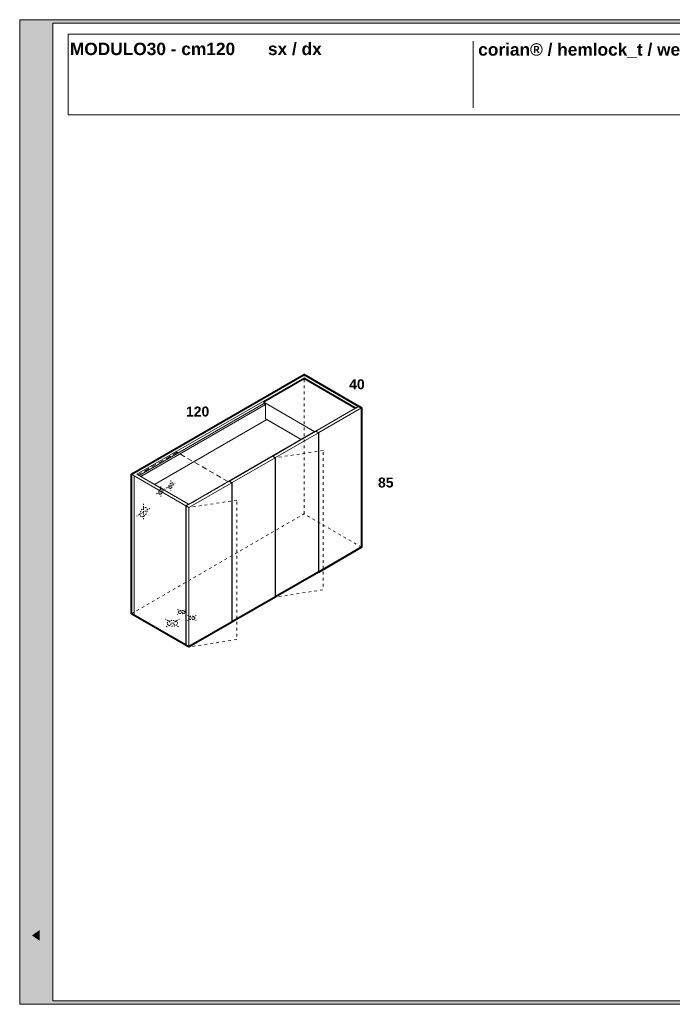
# Model space of a CAD drawing. Header units: millimetres. Extents: x 23321 to 49942, y -33706 to -16645.
# Tile 5 of 27: x 23321 to 25284, y -26655 to -23695. Entities that reach past the tile are written whole.
import ezdxf

# ---------------------------------------------------------------- set-up
doc = ezdxf.new("R2010")
doc.units = ezdxf.units.MM
doc.header["$MEASUREMENT"] = 0
doc.linetypes.add('AStair_dashed', pattern=[1800, 800, -1000])
doc.linetypes.add('Tratteggio', pattern=[25, 15, -10])
for name, color, linetype, lineweight in [('032-Muri Esterni.MVI_Num_Penna__91', 255, 'Continuous', 13), ('0_Num_Penna__1', 7, 'Continuous', 9), ('1_Num_Penna__21', 7, 'Continuous', 20), ('1_Num_Penna__41', 7, 'Continuous', 40), ('Bordi_Num_Penna__1', 7, 'Continuous', 9), ('SCRITTE_Num_Penna__95', 251, 'Continuous', 13), ('squadratura_schede', 8, 'Continuous', 13), ('Testi_Num_Penna__1', 7, 'Continuous', 9)]:
    doc.layers.add(name, color=color, linetype=linetype, lineweight=lineweight)
doc.styles.add('GENERATED_STYLE_2', font='swissb.ttf')

msp = doc.modelspace()

# ---------------------------------------------------------------- hatches: boundary and pattern name
at = {"layer": '032-Muri Esterni.MVI_Num_Penna__91', "linetype": 'Continuous'}
h = msp.add_hatch(color=256, dxfattribs=at)
h.paths.add_polyline_path([(23371.269, -26635.437, 0.41421356), (23402.044, -26604.661), (23402.044, -26094.845, 0.41421356), (23371.269, -26064.069, 0.41421356), (23340.493, -26094.845), (23340.493, -26604.661, 0.41421356)], flags=0)
h.paths.add_polyline_path([(23375.005, -26226.508), (23394.965, -26188.426), (23394.965, -26220.352), (23371.28, -26264.569), (23394.965, -26264.569), (23394.965, -26284.559), (23347.57, -26284.559), (23347.57, -26246.502), (23347.578, -26244.074), (23347.602, -26241.732), (23347.642, -26239.477), (23347.697, -26237.309), (23347.766, -26235.228), (23347.849, -26233.235), (23347.946, -26231.329), (23348.056, -26229.51), (23348.098, -26228.925), (23348.149, -26228.346), (23348.207, -26227.772), (23348.272, -26227.202), (23348.341, -26226.636), (23348.413, -26226.074), (23348.486, -26225.514), (23348.559, -26224.955), (23348.704, -26223.816), (23348.86, -26222.686), (23349.029, -26221.566), (23349.212, -26220.458), (23349.41, -26219.361), (23349.626, -26218.278), (23349.861, -26217.208), (23350.116, -26216.154), (23350.532, -26214.628), (23350.977, -26213.181), (23351.45, -26211.812), (23351.952, -26210.524), (23352.482, -26209.315), (23353.042, -26208.186), (23353.629, -26207.139), (23354.246, -26206.174), (23354.37, -26205.993), (23354.496, -26205.82), (23354.625, -26205.653), (23354.756, -26205.493), (23354.889, -26205.339), (23355.023, -26205.188), (23355.159, -26205.041), (23355.295, -26204.896), (23355.864, -26204.334), (23356.46, -26203.843), (23357.082, -26203.426), (23357.732, -26203.083), (23358.407, -26202.814), (23359.109, -26202.621), (23359.837, -26202.505), (23360.591, -26202.466), (23361.872, -26202.556), (23363.092, -26202.824), (23364.251, -26203.272), (23365.35, -26203.898), (23366.388, -26204.703), (23367.365, -26205.687), (23368.282, -26206.85), (23369.138, -26208.192), (23369.929, -26209.658), (23370.687, -26211.259), (23371.413, -26213), (23372.107, -26214.884), (23372.767, -26216.915), (23373.395, -26219.097), (23373.989, -26221.434), (23374.549, -26223.931)], flags=0)
h.paths.add_polyline_path([(23394.965, -26325.166), (23371.28, -26369.374), (23347.6, -26325.166), (23347.6, -26293.239), (23371.28, -26338.441), (23394.965, -26293.239)], flags=0)
h.paths.add_polyline_path([(23347.57, -26369.576), (23394.965, -26369.576), (23394.965, -26390.732), (23347.57, -26390.732)], flags=0)
h.paths.add_polyline_path([(23347.57, -26463.27), (23347.57, -26433.443), (23394.965, -26399.795), (23394.965, -26422.559), (23384.693, -26429.825), (23384.693, -26466.892), (23394.965, -26474.153), (23394.965, -26496.913)], flags=0)
h.paths.add_polyline_path([(23353.459, -26523.699), (23394.965, -26544.227), (23394.965, -26564.475), (23353.459, -26584.994), (23394.965, -26584.994), (23394.965, -26603.095), (23347.57, -26603.095), (23347.57, -26570.605), (23380.77, -26554.353), (23347.57, -26538.088), (23347.57, -26505.598), (23394.965, -26505.598), (23394.965, -26523.699)], flags=0)
h.paths.add_polyline_path([(23353.953, -26107.142), (23354.356, -26106.34), (23354.767, -26105.564), (23355.188, -26104.814), (23355.617, -26104.089), (23356.502, -26102.715), (23357.423, -26101.443), (23359.373, -26099.205), (23361.467, -26097.374), (23363.704, -26095.951), (23366.085, -26094.934), (23368.61, -26094.324), (23371.28, -26094.121), (23373.933, -26094.323), (23376.445, -26094.93), (23378.816, -26095.942), (23381.047, -26097.359), (23383.137, -26099.18), (23385.086, -26101.405), (23386.895, -26104.035), (23388.564, -26107.069), (23390.067, -26110.461), (23391.368, -26114.165), (23392.469, -26118.178), (23393.368, -26122.501), (23394.067, -26127.135), (23394.566, -26132.078), (23394.865, -26137.33), (23394.965, -26142.893), (23394.865, -26148.44), (23394.566, -26153.681), (23394.067, -26158.614), (23393.368, -26163.24), (23392.469, -26167.559), (23391.368, -26171.569), (23390.067, -26175.272), (23388.564, -26178.665), (23386.895, -26181.701), (23385.086, -26184.332), (23383.137, -26186.558), (23381.047, -26188.378), (23378.816, -26189.794), (23376.445, -26190.805), (23373.933, -26191.411), (23371.28, -26191.613), (23368.61, -26191.411), (23366.085, -26190.805), (23363.704, -26189.794), (23361.467, -26188.378), (23359.373, -26186.558), (23357.423, -26184.332), (23355.617, -26181.701), (23353.953, -26178.665), (23352.458, -26175.272), (23351.161, -26171.569), (23350.064, -26167.559), (23349.166, -26163.24), (23348.468, -26158.614), (23347.969, -26153.681), (23347.669, -26148.44), (23347.57, -26142.893), (23347.669, -26137.364), (23347.969, -26132.136), (23348.468, -26127.211), (23349.166, -26122.589), (23350.064, -26118.271), (23351.161, -26114.256), (23352.458, -26110.547)], flags=0)
for points in [[(23359.603, -26157.263), (23359.11, -26154.672), (23358.727, -26151.912), (23358.453, -26149.01), (23358.288, -26145.995), (23358.233, -26142.893), (23358.288, -26139.799), (23358.453, -26136.788), (23358.727, -26133.888), (23359.11, -26131.128), (23359.603, -26128.536), (23360.206, -26126.141), (23360.918, -26123.97), (23361.739, -26122.051), (23362.659, -26120.368), (23363.656, -26118.91), (23364.731, -26117.676), (23365.884, -26116.666), (23367.115, -26115.881), (23368.425, -26115.32), (23369.813, -26114.984), (23371.28, -26114.872), (23372.739, -26114.983), (23374.119, -26115.318), (23375.423, -26115.876), (23376.649, -26116.656), (23377.797, -26117.658), (23378.868, -26118.882), (23379.375, -26119.578), (23379.862, -26120.328), (23380.098, -26120.724), (23380.33, -26121.134), (23380.556, -26121.558), (23380.778, -26121.995), (23381.605, -26123.912), (23382.321, -26126.083), (23382.927, -26128.479), (23383.422, -26131.074), (23383.807, -26133.841), (23384.082, -26136.751), (23384.246, -26139.777), (23384.301, -26142.893), (23384.246, -26145.995), (23384.082, -26149.01), (23383.807, -26151.912), (23383.422, -26154.672), (23382.927, -26157.263), (23382.321, -26159.657), (23381.605, -26161.828), (23380.778, -26163.747), (23379.862, -26165.413), (23378.868, -26166.857), (23377.797, -26168.081), (23376.649, -26169.083), (23375.423, -26169.862), (23374.119, -26170.42), (23372.739, -26170.755), (23371.28, -26170.866), (23369.813, -26170.755), (23368.425, -26170.42), (23367.115, -26169.862), (23365.884, -26169.083), (23364.731, -26168.081), (23363.656, -26166.857), (23362.659, -26165.413), (23361.739, -26163.747), (23360.918, -26161.828), (23360.206, -26159.657)], [(23355.458, -26234.299), (23355.411, -26234.653), (23355.351, -26235.115), (23355.249, -26235.848), (23355.156, -26236.687), (23355.072, -26237.603), (23354.997, -26238.57), (23354.932, -26239.561), (23354.878, -26240.548), (23354.834, -26241.504), (23354.801, -26242.402), (23354.775, -26243.509), (23354.753, -26244.861), (23354.735, -26246.39), (23354.719, -26248.026), (23354.708, -26249.702), (23354.7, -26251.349), (23354.695, -26252.897), (23354.693, -26254.279), (23354.693, -26264.569), (23371.28, -26264.569), (23369.684, -26261.596), (23369.684, -26255.832), (23369.68, -26254.037), (23369.667, -26252.107), (23369.645, -26250.111), (23369.614, -26248.116), (23369.573, -26246.191), (23369.523, -26244.404), (23369.462, -26242.823), (23369.392, -26241.516), (23369.315, -26240.339), (23369.213, -26239.126), (23369.088, -26237.904), (23368.939, -26236.701), (23368.766, -26235.544), (23368.571, -26234.461), (23368.354, -26233.479), (23368.114, -26232.625), (23367.864, -26231.907), (23367.609, -26231.24), (23367.347, -26230.625), (23367.079, -26230.059), (23366.806, -26229.544), (23366.526, -26229.079), (23366.241, -26228.664), (23365.951, -26228.297), (23365.59, -26227.947), (23365.123, -26227.599), (23364.577, -26227.266), (23363.979, -26226.963), (23363.357, -26226.704), (23362.737, -26226.501), (23362.147, -26226.37), (23361.614, -26226.323), (23361.128, -26226.36), (23360.575, -26226.469), (23359.985, -26226.644), (23359.384, -26226.878), (23358.799, -26227.166), (23358.257, -26227.503), (23357.786, -26227.882), (23357.412, -26228.297), (23357.106, -26228.771), (23356.816, -26229.346), (23356.544, -26230.014), (23356.287, -26230.768), (23356.048, -26231.6), (23355.824, -26232.502), (23355.616, -26233.467)], [(23381.544, -26432.036), (23381.544, -26464.668), (23358.444, -26448.361)]]:
    msp.add_hatch(color=256, dxfattribs=at).paths.add_polyline_path(points, flags=0)
at = {"layer": 'squadratura_schede', "linetype": 'Continuous', "ltscale": 0.01}
h = msp.add_hatch(color=256, dxfattribs=at)
h.paths.add_polyline_path([(23321.25, -26655.437), (27621.25, -26655.437), (27621.25, -23695.435), (23321.25, -23695.435)])
h.paths.add_polyline_path([(27521.292, -23705.554), (27521.292, -26645.318), (23421.269, -26645.318), (23421.269, -23705.554)], flags=16)

# ---------------------------------------------------------------- linework, layer by layer
at = {"layer": '0_Num_Penna__1', "linetype": 'Continuous', "flags": 128}
for points in [[(24340.379, -24857.087), (24332.151, -24861.837), (24176.267, -24771.837), (23673.453, -25062.137), (23829.337, -25152.137), (23821.11, -25156.887), (23665.225, -25066.887), (23656.998, -25062.137), (24176.267, -24762.337), (24184.494, -24767.087)], [(24055.24, -24849.462), (23680.164, -25066.012), (23673.453, -25062.137), (24176.267, -24771.837), (24176.267, -24775.587), (24055.023, -24845.587), (24055.023, -24849.337)], [(24329.77, -24864.212), (24176.267, -24775.587), (24176.267, -24771.837), (24332.151, -24861.837), (24332.151, -24862.837)], [(24212.207, -24932.087), (24212.207, -24933.287), (24211.168, -24932.687), (24208.526, -24934.212), (24055.023, -24845.587), (24176.267, -24775.587), (24329.77, -24864.212)], [(24055.24, -24849.462), (24060.22, -24852.337), (24060.22, -24852.587), (23685.36, -25069.012), (23680.164, -25066.012)], [(23685.317, -25069.038), (24060.22, -24852.587), (24060.22, -24895.087), (24064.55, -24897.587), (23726.453, -25092.788)], [(24055.023, -24845.587), (24208.526, -24934.212), (24205.279, -24936.087), (24204.629, -24935.712), (24204.629, -24935.962), (24167.823, -24957.212), (24060.22, -24895.087), (24060.22, -24852.337), (24055.023, -24849.337)], [(24220.434, -24936.837), (24212.207, -24932.087), (24341.245, -24857.587), (24349.472, -24862.337)], [(24220.434, -25355.837), (24220.434, -24936.837), (24349.472, -24862.337), (24349.472, -25281.337)], [(24340.379, -24858.087), (24332.151, -24862.837), (24332.151, -24861.837), (24340.379, -24857.087)], [(24064.55, -24897.587), (24167.823, -24957.212), (23829.337, -25152.637), (23829.337, -25152.137), (23726.497, -25092.762)], [(23829.337, -25153.137), (23829.337, -25152.637), (24204.846, -24935.837), (24205.279, -24936.087)], [(24090.357, -25011.937), (24082.13, -25007.187), (24211.168, -24932.687), (24219.395, -24937.437)], [(24090.357, -25430.937), (24090.357, -25011.937), (24219.395, -24937.437), (24219.395, -25356.437)], [(24204.629, -24935.962), (24204.629, -24935.712), (24204.846, -24935.837)], [(24212.207, -24933.287), (24212.207, -24932.087), (24220.434, -24936.837), (24220.434, -25355.837), (24219.395, -25355.237), (24219.395, -24937.437)], [(23952.053, -25082.287), (24081.091, -25007.787), (24089.318, -25012.537), (23960.28, -25087.037)], [(24090.357, -25011.937), (24090.357, -25430.937), (24089.318, -25430.337), (24089.318, -25012.537), (24082.13, -25008.387), (24082.13, -25007.187)], [(24089.318, -25012.537), (24089.318, -25431.537), (23960.28, -25506.037), (23960.28, -25087.037)], [(23665.225, -25485.887), (23665.225, -25066.887), (23656.998, -25062.137), (23656.998, -25481.137)], [(23821.11, -25575.887), (23821.11, -25156.887), (23665.225, -25066.887), (23665.225, -25485.887)], [(23821.11, -25575.887), (23821.11, -25156.887), (23665.225, -25066.887), (23665.225, -25485.887)], [(23821.976, -25157.387), (23951.014, -25082.887), (23959.241, -25087.637), (23830.203, -25162.137)], [(23830.203, -25581.137), (23830.203, -25162.137), (23959.241, -25087.637), (23959.241, -25506.637)], [(23952.053, -25083.487), (23952.053, -25082.287), (23960.28, -25087.037), (23960.28, -25506.037), (23959.241, -25505.437), (23959.241, -25087.637)], [(23960.28, -25087.037), (23960.28, -25506.037), (23959.241, -25505.437), (23959.241, -25087.637), (23952.053, -25083.487), (23952.053, -25082.287)], [(23960.28, -25087.037), (23960.28, -25506.037), (23959.241, -25505.437), (23959.241, -25087.637), (23952.053, -25083.487), (23952.053, -25082.287)], [(23821.11, -25575.887), (23821.11, -25156.887), (23829.337, -25152.137), (23829.337, -25153.137), (23821.976, -25157.387), (23821.976, -25575.887)], [(23821.976, -25576.387), (23821.976, -25157.387), (23830.203, -25162.137), (23830.203, -25581.137)]]:
    msp.add_lwpolyline(points, close=True, dxfattribs=at)
at = {"layer": '0_Num_Penna__1', "linetype": 'Tratteggio', "flags": 128}
msp.add_lwpolyline([(23829.321, -25153.146), (23829.337, -25152.137), (23676.7, -25064.012), (23794.696, -24995.887), (23948.199, -25084.512)], close=True, dxfattribs=at)
at = {"layer": '0_Num_Penna__1', "color": 1, "linetype": 'AStair_dashed', "ltscale": 0.004, "flags": 128}
for points in [[(23745.766, -25098.387), (23745.766, -25128.387)], [(23763.086, -25103.387), (23789.067, -25088.387)], [(23776.077, -25080.887), (23776.077, -25110.887)], [(23732.775, -25120.887), (23758.756, -25105.887)], [(23693.804, -25150.887), (23693.804, -25200.887)], [(23672.154, -25188.387), (23715.455, -25163.387)], [(23821.542, -25468.637), (23795.562, -25483.637)], [(23795.562, -25468.637), (23821.542, -25483.637)], [(23758.756, -25497.387), (23802.057, -25522.387)], [(23802.057, -25497.387), (23758.756, -25522.387)], [(23851.853, -25486.137), (23825.873, -25501.137)], [(23825.873, -25486.137), (23851.853, -25501.137)]]:
    msp.add_lwpolyline(points, dxfattribs=at)
at = {"layer": '0_Num_Penna__1', "color": 1, "linetype": 'AStair_dashed', "ltscale": 0.004}
for centre, major_axis, ratio in [((23776.077, -25095.887), (-4.593, -7.955), 0.57735027), ((23745.766, -25113.387), (-4.593, -7.955), 0.57735027), ((23693.804, -25175.887), (-7.655, -13.258), 0.57735027), ((23808.552, -25476.137), (9.54, 0), 0.5326175), ((23780.406, -25509.887), (-15.309, 0), 0.57735027), ((23838.863, -25493.637), (9.54, 0), 0.5326175)]:
    msp.add_ellipse(centre, major_axis=major_axis, ratio=ratio, dxfattribs=at)
at = {"layer": '1_Num_Penna__21', "linetype": 'Continuous', "flags": 128}
msp.add_lwpolyline([(23466.55, -23981.687), (27471.311, -23981.687), (27471.311, -23739.034), (23466.55, -23739.034)], close=True, dxfattribs=at)
at = {"layer": '1_Num_Penna__41', "linetype": 'Continuous', "flags": 128}
msp.add_lwpolyline([(23959.241, -25505.437), (23959.241, -25506.637), (23960.28, -25506.037), (23959.241, -25505.437), (23959.241, -25506.637), (23830.203, -25581.137), (23821.976, -25576.387), (23821.976, -25575.887), (23821.11, -25575.887), (23656.998, -25481.137), (23656.998, -25062.137), (24176.267, -24762.337), (24340.379, -24857.087), (24340.379, -24858.087), (24341.245, -24857.587), (24349.472, -24862.337), (24349.472, -25281.337), (24220.434, -25355.837), (24219.395, -25355.237), (24219.395, -25356.437), (24090.357, -25430.937), (24089.318, -25430.337), (24089.318, -25431.537), (23960.28, -25506.037), (23959.241, -25505.437), (23959.241, -25506.637), (23960.28, -25506.037)], close=True, dxfattribs=at)
at = {"layer": 'Bordi_Num_Penna__1', "linetype": 'AStair_dashed', "ltscale": 0.01, "flags": 128}
for points in [[(24176.267, -25181.336), (24176.267, -24762.337)], [(23656.998, -25481.137), (24176.268, -25181.337)], [(24349.035, -25281.083), (24176.267, -25181.336)]]:
    msp.add_lwpolyline(points, dxfattribs=at)
for points in [[(24233.374, -24990.212), (24089.318, -25012.537), (24089.318, -25431.537), (24233.374, -25409.212)], [(23974.259, -25139.812), (23830.203, -25162.137), (23830.203, -25581.137), (23974.259, -25558.812)]]:
    msp.add_lwpolyline(points, close=True, dxfattribs=at)
at = {"layer": 'SCRITTE_Num_Penna__95', "linetype": 'Continuous'}
msp.add_line((24685.235, -23760.36), (24685.235, -23960.36), dxfattribs=at)
at = {"layer": 'squadratura_schede', "linetype": 'Continuous', "ltscale": 0.01, "flags": 128}
for points in [[(23321.25, -26655.437), (27621.25, -26655.437), (27621.25, -23695.435), (23321.25, -23695.435)], [(27521.292, -23705.554), (27521.292, -26645.318), (23421.269, -26645.318), (23421.269, -23705.554)]]:
    msp.add_lwpolyline(points, close=True, dxfattribs=at)

# ---------------------------------------------------------------- texts
at = {"layer": 'Testi_Num_Penna__1', "linetype": 'Continuous', "style": 'GENERATED_STYLE_2'}
for s, insert, char_height, attachment_point in [('\\pt595.48,687.56;MODULO30 - cm120^Isx / dx', (23472.208, -23764.609), 37.21776, 1), ('corian® / hemlock_t / wengè-lati_t}', (24699.969, -23815.097), 37.20001, 7), ('{40}', (24311.952, -24776.487), 30, 1), ('{120}', (23821.295, -24858.401), 30, 1), ('{85}', (24398.72, -25071.837), 30, 1)]:
    msp.add_mtext(s, dxfattribs=dict(at, insert=insert, char_height=char_height, attachment_point=attachment_point))

doc.saveas('drawing.dxf')
